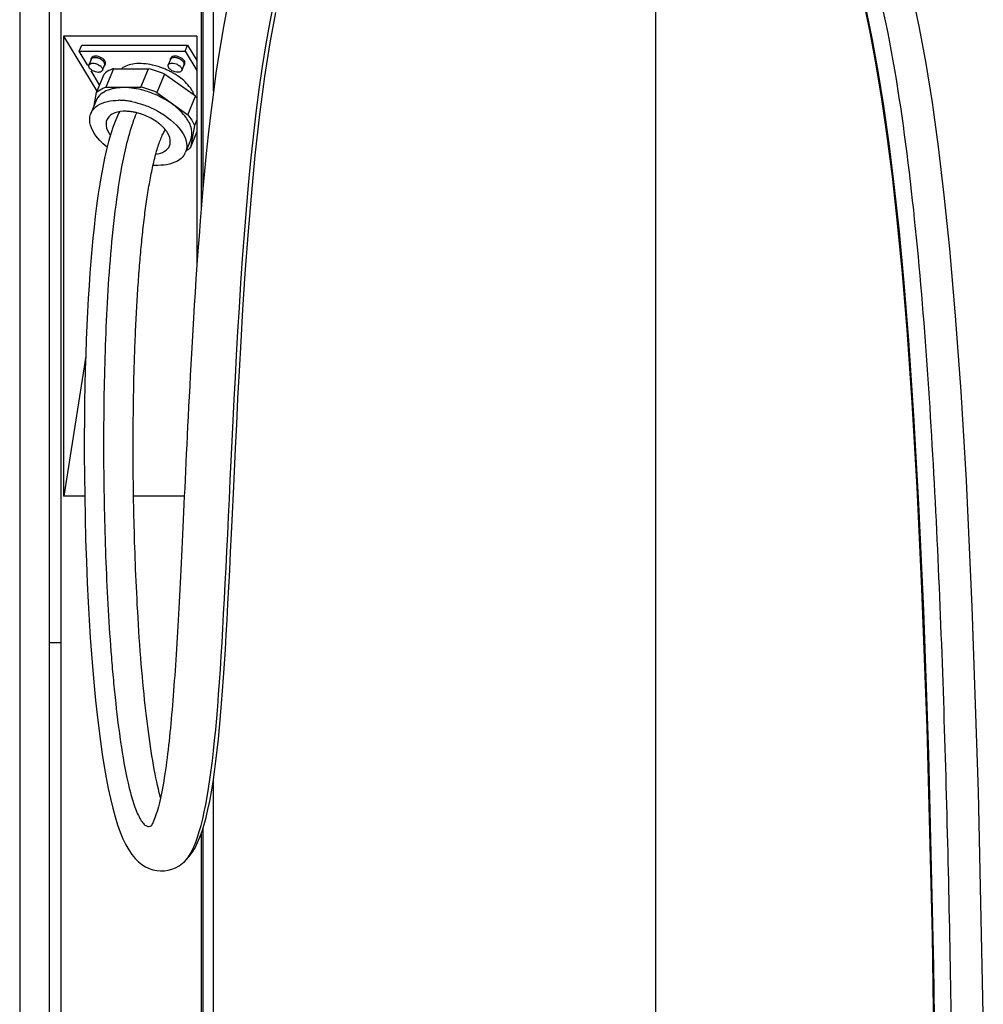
# Model space of a CAD drawing. Header units: millimetres. Extents: x 540 to 1337, y 210 to 2381.
# Tile 2 of 4: x 704 to 1335, y 1299 to 1944. Entities that reach past the tile are written whole.
import ezdxf

# ---------------------------------------------------------------- set-up
doc = ezdxf.new("R2010")
doc.units = ezdxf.units.MM
doc.header["$LTSCALE"] = 168.481951
doc.layers.get('0').update_dxf_attribs({"linetype": 'CONTINUOUS'})

msp = doc.modelspace()

# ---------------------------------------------------------------- linework, layer by layer
at = {"color": 7, "linetype": 'Continuous'}
for p, q in [((703.9, 2105.37), (703.9, 305.37)), ((723.3, 2105.37), (723.3, 305.37)), ((730.8, 2105.37), (730.8, 307.68)), ((822.63, 2055.37), (822.63, 1818.68)), ((823.93, 1833.86), (823.92, 2054.87)), ((830.77, 1896.78), (830.76, 2054.87)), ((1120.19, 2054.88), (1120.22, 483.11)), ((732.53, 1932.84), (732.53, 1631.87)), ((732.53, 1932.84), (754.46, 1896.77)), ((819.83, 1932.84), (732.53, 1932.84)), ((819.83, 1932.84), (819.83, 1781.68)), ((742.88, 1922.96), (744.5, 1926.9)), ((742.88, 1922.96), (812.16, 1922.97)), ((748.56, 1913.62), (742.88, 1922.96)), ((744.5, 1926.9), (813.78, 1926.91)), ((812.16, 1922.97), (813.78, 1926.91)), ((812.16, 1922.97), (819.83, 1910.36)), ((813.78, 1926.91), (819.83, 1916.96)), ((750.7, 1917.64), (749.2, 1914.01)), ((802.65, 1917.65), (801.16, 1914.02)), ((756.21, 1901.04), (750.63, 1910.23)), ((754.15, 1896.04), (759.11, 1908.09)), ((759.48, 1914.03), (757.99, 1910.4)), ((765.24, 1911.58), (760.28, 1899.54)), ((765.24, 1911.58), (788.23, 1911.59)), ((783.27, 1899.54), (788.23, 1911.59)), ((798.61, 1908.09), (793.65, 1896.05)), ((818.99, 1893.49), (798.61, 1908.09)), ((811.44, 1914.04), (809.95, 1910.41)), ((752.63, 1887.52), (754.15, 1896.04)), ((760.28, 1899.54), (783.27, 1899.54)), ((793.65, 1896.05), (814.03, 1881.44)), ((753.93, 1890.68), (750.5, 1882.34)), ((814.03, 1881.44), (818.99, 1893.49)), ((768.61, 1882.28), (766.8, 1878.15)), ((769.21, 1883.42), (768.61, 1882.28)), ((766.8, 1878.15), (765.12, 1873.71)), ((819.83, 1878.2), (818.28, 1874.45)), ((777.37, 1874.56), (777.34, 1874.49)), ((798.63, 1870.65), (798.93, 1871.14)), ((798.93, 1871.14), (799.21, 1871.55)), ((818.28, 1874.45), (815.67, 1859.84)), ((815.67, 1859.84), (819.83, 1869.94)), ((794.84, 1861.74), (795.18, 1862.73)), ((795.18, 1862.73), (795.52, 1863.7)), ((815.9, 1865.2), (812.46, 1856.86)), ((793.22, 1856.38), (793.54, 1857.5)), ((793.54, 1857.5), (793.86, 1858.6)), ((793.86, 1858.6), (794.18, 1859.67)), ((794.18, 1859.67), (794.51, 1860.72)), ((794.51, 1860.72), (794.84, 1861.74)), ((785.15, 1810.92), (785.34, 1812.51)), ((785.34, 1812.51), (785.55, 1814.22)), ((784.61, 1806.19), (784.78, 1807.74)), ((784.78, 1807.74), (784.95, 1809.23)), ((784.95, 1809.23), (785.15, 1810.92)), ((747.12, 1723.45), (732.73, 1631.87)), ((746.44, 1631.87), (732.53, 1631.87)), ((811.66, 1631.87), (778.44, 1631.87)), ((730.8, 1535.87), (723.3, 1535.87)), ((830.8, 354.87), (830.78, 1446.56)), ((823.96, 354.87), (823.94, 1414.48)), ((822.63, 1410.6), (822.63, 307.68)), ((811.71, 1392.52), (813.04, 1394.01)), ((808.22, 1389.81), (810.55, 1391.47)), ((810.39, 1391.34), (810.55, 1391.47))]:
    msp.add_line(p, q, dxfattribs=at)
for points in [[(1334.71, 1293.03), (1331.56, 1438.34), (1327.47, 1559.44), (1323.61, 1641.97), (1320.15, 1700.26), (1316.58, 1749.71), (1312.77, 1793.71), (1309.18, 1828.88), (1305.43, 1860.42), (1301.41, 1889.51), (1297.35, 1914.97), (1293.04, 1938.39), (1288.46, 1960.07)], [(840.3, 1955.31), (837.21, 1938.97), (834.6, 1923.43), (832.37, 1908.6), (830.46, 1894.5), (828.8, 1881.13), (827.34, 1868.32), (826.05, 1856.08), (824.9, 1844.41), (823.87, 1833.17), (822.93, 1822.36), (822.08, 1811.98), (821.3, 1801.96), (820.58, 1792.29), (819.92, 1782.96), (819.3, 1773.93), (818.73, 1765.18), (818.19, 1756.72), (817.69, 1748.5), (817.21, 1740.51), (816.76, 1732.77), (816.34, 1725.23), (815.93, 1717.89), (815.55, 1710.75), (815.18, 1703.79), (814.83, 1697), (814.49, 1690.38), (814.17, 1683.92), (813.85, 1677.6), (813.55, 1671.43), (813.26, 1665.39), (812.97, 1659.49), (812.69, 1653.72), (812.42, 1648.06), (812.16, 1642.51), (811.9, 1637.09), (811.65, 1631.76), (811.41, 1626.54), (811.16, 1621.43), (810.93, 1616.4), (810.69, 1611.47), (810.46, 1606.62), (810.23, 1601.86), (810.01, 1597.18), (809.78, 1592.59), (809.56, 1588.07), (809.34, 1583.63), (809.12, 1579.27), (808.9, 1574.97), (808.69, 1570.74), (808.47, 1566.58), (808.25, 1562.48), (808.04, 1558.45), (807.82, 1554.47), (807.6, 1550.56), (807.39, 1546.7), (807.17, 1542.9), (806.95, 1539.16), (806.73, 1535.46), (806.5, 1531.82), (806.28, 1528.23), (806.05, 1524.68), (805.83, 1521.19), (805.6, 1517.75), (805.36, 1514.35), (805.13, 1511), (804.89, 1507.7), (804.65, 1504.45), (804.4, 1501.24), (804.15, 1498.08), (803.9, 1494.96), (803.64, 1491.89), (803.38, 1488.85), (803.11, 1485.86), (802.84, 1482.9), (802.56, 1479.98), (802.28, 1477.1), (801.98, 1474.25), (801.68, 1471.43), (801.38, 1468.64), (801.06, 1465.88), (800.73, 1463.15), (800.4, 1460.46), (800.05, 1457.8), (799.7, 1455.18), (799.33, 1452.61), (798.96, 1450.08), (798.57, 1447.6), (798.18, 1445.19), (797.77, 1442.83), (797.35, 1440.54), (796.93, 1438.32), (796.49, 1436.17), (796.05, 1434.11), (795.61, 1432.14), (795.16, 1430.27), (794.7, 1428.5), (794.25, 1426.84), (793.8, 1425.28), (793.35, 1423.81), (792.9, 1422.45), (792.45, 1421.19), (792.01, 1420.04), (791.58, 1418.99), (791.15, 1418.05), (790.77, 1417.28), (790.73, 1417.2)], [(813.04, 1394.01), (814.35, 1395.79), (815.61, 1397.82), (816.84, 1400.12), (818.01, 1402.63), (819.13, 1405.38), (820.28, 1408.53), (821.46, 1412.21), (822.63, 1416.3), (823.73, 1420.66), (824.76, 1425.18), (825.73, 1429.95), (826.67, 1435.05), (827.58, 1440.51), (828.45, 1446.31), (829.28, 1452.36), (830.07, 1458.63), (830.81, 1465.15), (831.53, 1471.95), (832.21, 1479.06), (832.87, 1486.44), (833.51, 1494.07), (834.11, 1501.89), (834.69, 1509.95), (835.26, 1518.3), (835.82, 1526.96), (836.36, 1535.9), (836.9, 1545.14), (837.42, 1554.66), (837.95, 1564.47), (838.47, 1574.6), (838.99, 1585.01), (839.52, 1595.74), (840.05, 1606.83), (840.59, 1618.28), (841.15, 1630.08), (841.73, 1642.28), (842.33, 1654.85), (842.95, 1667.82), (843.62, 1681.23), (844.32, 1695.09), (845.07, 1709.4), (845.87, 1724.17), (846.75, 1739.51), (847.71, 1755.29), (848.73, 1771.2), (849.84, 1787.19), (851.03, 1803.29), (852.33, 1819.35), (853.73, 1835.33), (855.26, 1851.26), (856.92, 1867.02), (858.74, 1882.59), (860.72, 1897.99), (862.89, 1913.09), (865.25, 1927.82), (867.82, 1942.24), (870.65, 1956.34)], [(1256.64, 1953.23), (1260.64, 1934.39), (1264.43, 1914.15), (1268.13, 1891.71), (1271.63, 1867.45), (1274.99, 1841), (1278.36, 1810.53), (1281.52, 1777.56), (1284.59, 1740.56), (1287.95, 1692.99), (1291.19, 1637.51), (1294.33, 1571.44), (1297.7, 1480.08), (1301.16, 1343.84), (1303.49, 1182.3)], [(810.39, 1391.34), (812.75, 1393.46), (814.88, 1395.84), (816.88, 1398.6), (818.71, 1401.67), (820.37, 1404.98), (821.89, 1408.57), (823.32, 1412.52), (824.67, 1416.83), (825.95, 1421.5), (827.17, 1426.62), (828.34, 1432.23), (829.46, 1438.28), (830.5, 1444.64), (831.47, 1451.31), (832.38, 1458.27), (833.22, 1465.44), (834, 1472.77), (834.73, 1480.3), (835.43, 1488.09), (836.1, 1496.15), (836.74, 1504.46), (837.35, 1513.1), (837.95, 1522.05), (838.53, 1531.32), (839.11, 1540.95), (839.67, 1550.93), (840.23, 1561.28), (840.8, 1572.1), (841.36, 1583.35), (841.94, 1595.06), (842.53, 1607.37), (843.14, 1620.25), (843.78, 1633.72), (844.46, 1647.99), (845.18, 1663.02), (845.95, 1678.84), (846.81, 1695.8), (847.76, 1713.82), (848.83, 1732.98), (850.08, 1753.94), (851.6, 1777.34), (853.43, 1802.51), (855.55, 1828.19), (858.07, 1854.7), (861.09, 1881.65), (864.41, 1906.57), (867.85, 1928.44), (871.53, 1948.28)], [(1258.02, 1949.57), (1261.98, 1930.51), (1265.73, 1910.02), (1269.39, 1887.28), (1272.86, 1862.68), (1276.18, 1835.84), (1279.53, 1804.82), (1282.67, 1771.32), (1285.72, 1733.62), (1289.08, 1684.65), (1292.37, 1626.5), (1295.54, 1557.03), (1298.85, 1462.73), (1302.17, 1323.81), (1304.31, 1160.03)], [(765.12, 1873.71), (763.56, 1868.97), (762.11, 1863.92)], [(777.37, 1874.56), (777.35, 1874.53), (777.34, 1874.49)], [(797.27, 1868.01), (797.62, 1868.75), (797.97, 1869.45), (798.31, 1870.08), (798.63, 1870.65)], [(762.11, 1863.92), (760.75, 1858.61), (759.48, 1853.04), (758.29, 1847.21), (757.18, 1841.16), (756.14, 1834.89), (755.16, 1828.41), (754.25, 1821.74), (753.4, 1814.9), (752.6, 1807.89), (751.86, 1800.66), (751.16, 1793.23), (750.51, 1785.59), (749.9, 1777.7), (749.33, 1769.56), (748.81, 1761.16), (748.33, 1752.47), (747.89, 1743.5), (747.5, 1734.24), (747.15, 1724.61), (746.85, 1714.61), (746.6, 1704.24), (746.4, 1693.45), (746.27, 1682.27), (746.19, 1670.67), (746.19, 1658.43), (746.27, 1645.36), (746.44, 1631.67), (746.71, 1617.75), (747.09, 1603.41), (747.58, 1588.86), (748.15, 1575.07), (748.76, 1562.47), (749.42, 1550.65), (750.14, 1539.29), (750.92, 1528.29), (751.75, 1517.76), (752.64, 1507.65), (753.57, 1497.97), (754.56, 1488.71), (755.61, 1479.77), (756.73, 1471.12), (757.92, 1462.8), (759.17, 1454.89), (760.48, 1447.42), (761.85, 1440.37), (763.28, 1433.77), (764.78, 1427.63), (766.34, 1421.94), (767.98, 1416.69), (769.71, 1411.85), (771.52, 1407.47), (773.4, 1403.59), (775.33, 1400.22), (777.33, 1397.27), (779.44, 1394.71), (781.65, 1392.51), (783.96, 1390.66), (786.35, 1389.16), (788.75, 1388.03), (791.15, 1387.21), (793.61, 1386.69), (796.12, 1386.46), (798.6, 1386.54), (801.09, 1386.91), (803.53, 1387.58), (805.89, 1388.53), (808.22, 1389.81)], [(795.52, 1863.7), (795.87, 1864.63), (796.21, 1865.53)], [(796.21, 1865.53), (796.56, 1866.4), (796.92, 1867.22), (797.27, 1868.01)], [(792.6, 1854.09), (792.91, 1855.25), (793.22, 1856.38)], [(788.3, 1833.32), (788.54, 1834.72), (788.78, 1836.11), (789.03, 1837.49), (789.28, 1838.86), (789.53, 1840.21), (789.79, 1841.55), (790.05, 1842.87), (790.32, 1844.18), (790.59, 1845.48), (790.86, 1846.76), (791.14, 1848.02), (791.43, 1849.27), (791.71, 1850.5), (792, 1851.71)], [(792, 1851.71), (792.3, 1852.91), (792.6, 1854.09)], [(785.55, 1814.22), (785.73, 1815.61), (785.92, 1817.15), (786.12, 1818.67), (786.33, 1820.18), (786.53, 1821.69), (786.74, 1823.18), (786.95, 1824.66), (787.17, 1826.13), (787.39, 1827.59), (787.61, 1829.04), (787.84, 1830.48), (788.07, 1831.9), (788.3, 1833.32)], [(784.09, 1801.35), (784.26, 1802.97), (784.43, 1804.59), (784.61, 1806.19)], [(796.1, 1434.35), (795.84, 1435.36), (795.27, 1437.6), (794.71, 1439.93), (794.15, 1442.34), (793.61, 1444.85), (793.07, 1447.45), (792.53, 1450.13), (792.01, 1452.9), (791.49, 1455.76), (790.98, 1458.7), (790.48, 1461.71), (789.99, 1464.79), (789.51, 1467.93), (789.04, 1471.13), (788.59, 1474.37), (788.14, 1477.67), (787.71, 1481.01), (787.29, 1484.4), (786.87, 1487.82), (786.47, 1491.31), (786.08, 1494.85), (785.7, 1498.44), (785.32, 1502.11), (784.95, 1505.87), (784.58, 1509.7), (784.22, 1513.64), (783.87, 1517.69), (783.52, 1521.84), (783.18, 1526.06), (782.85, 1530.35), (782.53, 1534.71), (782.22, 1539.07), (781.93, 1543.43), (781.65, 1547.78), (781.39, 1552.06), (781.14, 1556.27), (780.91, 1560.41), (780.7, 1564.48), (780.49, 1568.46), (780.3, 1572.37), (780.13, 1576.22), (779.96, 1580), (779.8, 1583.73), (779.66, 1587.41), (779.52, 1591.04), (779.39, 1594.63), (779.27, 1598.17), (779.15, 1601.68), (779.05, 1605.15), (778.95, 1608.57), (778.86, 1611.96), (778.77, 1615.31), (778.7, 1618.62), (778.63, 1621.89), (778.56, 1625.12), (778.5, 1628.31), (778.45, 1631.46), (778.4, 1634.58), (778.36, 1637.66), (778.32, 1640.71), (778.29, 1643.72), (778.26, 1646.69), (778.23, 1649.64), (778.22, 1652.55), (778.2, 1655.43), (778.19, 1658.28), (778.18, 1661.09), (778.18, 1663.88), (778.18, 1666.64), (778.19, 1669.38), (778.2, 1672.08), (778.21, 1674.76), (778.23, 1677.42), (778.25, 1680.04), (778.27, 1682.65), (778.3, 1685.22), (778.33, 1687.78), (778.36, 1690.31), (778.4, 1692.81), (778.44, 1695.29), (778.48, 1697.75), (778.53, 1700.19), (778.57, 1702.6), (778.62, 1704.99), (778.68, 1707.37), (778.73, 1709.72), (778.79, 1712.05), (778.85, 1714.36), (778.92, 1716.65), (778.99, 1718.91), (779.06, 1721.16), (779.13, 1723.4), (779.2, 1725.61), (779.28, 1727.8), (779.36, 1729.98), (779.44, 1732.13), (779.53, 1734.27), (779.61, 1736.4), (779.7, 1738.5), (779.79, 1740.59), (779.89, 1742.66), (779.98, 1744.72), (780.08, 1746.76), (780.18, 1748.78), (780.28, 1750.79), (780.39, 1752.79), (780.5, 1754.77), (780.61, 1756.73), (780.72, 1758.68), (780.83, 1760.61), (780.95, 1762.53), (781.07, 1764.43), (781.19, 1766.32), (781.31, 1768.2), (781.44, 1770.06), (781.57, 1771.91), (781.7, 1773.74), (781.83, 1775.56), (781.96, 1777.37), (782.1, 1779.16), (782.24, 1780.94), (782.38, 1782.71), (782.52, 1784.46), (782.67, 1786.2), (782.82, 1787.93), (782.97, 1789.65), (783.12, 1791.36), (783.28, 1793.05), (783.43, 1794.73), (783.59, 1796.4), (783.76, 1798.06), (783.92, 1799.71), (784.09, 1801.35)], [(790.73, 1417.2), (790.43, 1416.66), (790.15, 1416.2), (789.98, 1415.95), (789.92, 1415.87), (789.99, 1415.95), (790.22, 1416.18), (790.53, 1416.44)]]:
    msp.add_lwpolyline(points, dxfattribs=at)
for centre, radius, start, end in [((751.89, 1917.16), 1.54, 157.72493, 168.99866), ((803.84, 1917.16), 1.54, 157.72493, 168.99866), ((772.76, 1848.49), 64.97, 66.55835, 76.22831), ((779.86, 1865.64), 49.55, 65.32793, 68.30465), ((780.14, 1866.27), 48.86, 62.32438, 65.32735), ((780.77, 1867.46), 47.51, 59.2505, 62.33116), ((781.76, 1869.13), 45.57, 57.37769, 59.2453), ((782.62, 1870.47), 43.98, 56.06121, 57.37517), ((767.81, 1836.44), 64.97, 66.55835, 76.22831), ((768.8, 1838.77), 60.78, 63.68785, 69.71856), ((768.52, 1849.01), 41.87, 86.02531, 89.96261), ((768.16, 1843.66), 47.23, 82.48863, 86.04026), ((767.63, 1839.57), 51.36, 79.17104, 82.49935), ((792.63, 1871.97), 34.02, 36.93443, 39.23124), ((759.9, 1878.48), 10.16, 157.70165, 160.4159), ((772.8, 1854.47), 29.25, 86.32359, 86.74942), ((772.64, 1852.38), 31.34, 82.06764, 86.28191), ((772.34, 1850.07), 33.67, 80.71487, 82.10468), ((772.02, 1848.22), 35.55, 76.79286, 80.69274), ((771.64, 1846.52), 37.3, 76.07548, 76.81655), ((854.12, 1850.55), 80.37, 156.39008, 156.9095), ((771.3, 1845.2), 38.65, 72.61511, 76.06155), ((770.99, 1844.17), 39.73, 71.32739, 72.62807), ((769.41, 1873.04), 10.1, 120.79889, 123.08397), ((769.68, 1872.6), 10.62, 118.93715, 120.80201), ((888.34, 1837.41), 117.03, 160.73102, 161.19556), ((885.33, 1838.46), 113.84, 160.55451, 160.72964), ((773.43, 1848.15), 35.07, 55.36101, 56.04437), ((774.66, 1849.89), 32.94, 50.74063, 55.40578), ((892.88, 1835.86), 121.83, 161.3158, 161.47698), ((891.32, 1836.39), 120.18, 161.19408, 161.3157), ((776.1, 1851.69), 30.63, 50.12335, 50.69392), ((776.79, 1852.51), 29.57, 48.40145, 50.13035), ((777.96, 1853.82), 27.81, 46.3778, 48.40492), ((778.82, 1854.73), 26.55, 45.34482, 46.36853), ((779.58, 1855.49), 25.48, 43.36362, 45.35178), ((780.44, 1856.31), 24.29, 42.09362, 43.3582), ((802.96, 1860.77), 10.27, 326.02658, 337.64689), ((794.46, 1890.47), 42.15, 265.63233, 269.95352)]:
    msp.add_arc(centre, radius, start, end, dxfattribs=at)
for points, knots in [([(1162.96, 2120.68), (1176.36, 2113.75), (1201.79, 2096.31), (1230.92, 2059.82), (1250.84, 2016.81), (1269.39, 1954.94), (1283.23, 1874.25), (1293.68, 1776.21), (1300.71, 1677.44), (1305.71, 1578.42), (1309.33, 1479.26), (1312.84, 1346.97), (1315.32, 1181.55), (1316.03, 983.08), (1314.33, 784.87), (1310.89, 652.85), (1307.75, 586.99)], [0, 0, 0, 0, 0.028756, 0.057919, 0.087915, 0.118599, 0.180883, 0.243664, 0.306622, 0.369656, 0.43273, 0.495823, 0.622019, 0.748198, 0.874277, 1, 1, 1, 1]), ([(749.2, 1914.01), (749.41, 1914.51), (750.16, 1915.01), (750.91, 1915.16), (751.14, 1915.19)], [0, 0, 0, 0, 0.700533, 1, 1, 1, 1]), ([(750.46, 1917.74), (750.54, 1917.91), (751.03, 1918.66), (752, 1918.93), (752.69, 1918.99)], [0, 0, 0, 0, 0.215474, 1, 1, 1, 1]), ([(753.26, 1918.85), (752.96, 1918.85), (752.01, 1918.8), (750.95, 1918.26), (750.7, 1917.64)], [0, 0, 0, 0, 0.308831, 1, 1, 1, 1]), ([(755.41, 1919.51), (754.9, 1919.65), (753.38, 1919.96), (751.2, 1919.53), (750.78, 1918.51)], [0, 0, 0, 0, 0.324673, 1, 1, 1, 1]), ([(755.09, 1918.74), (755.55, 1918.61), (757.19, 1918.01), (758.76, 1916.93), (759.42, 1915.84)], [0, 0, 0, 0, 0.271445, 1, 1, 1, 1]), ([(758.65, 1916.55), (758.43, 1916.79), (757.4, 1917.7), (756.11, 1918.31), (755.09, 1918.59)], [0, 0, 0, 0, 0.232805, 1, 1, 1, 1]), ([(759.74, 1916.61), (759.54, 1916.94), (758.4, 1918.3), (756.74, 1919.15), (755.41, 1919.51)], [0, 0, 0, 0, 0.219226, 1, 1, 1, 1]), ([(759.48, 1914.03), (759.56, 1914.21), (759.72, 1915.14), (759.14, 1916.03), (758.65, 1916.55)], [0, 0, 0, 0, 0.211921, 1, 1, 1, 1]), ([(759.42, 1915.84), (759.52, 1915.68), (759.82, 1915.1), (759.89, 1914.37), (759.71, 1913.94)], [0, 0, 0, 0, 0.288113, 1, 1, 1, 1]), ([(790.84, 1913.95), (787, 1914.8), (779.99, 1915.53), (772.88, 1913.49), (770.49, 1911.59)], [0, 0, 0, 0, 0.563401, 1, 1, 1, 1]), ([(801.16, 1914.02), (801.37, 1914.52), (802.12, 1915.02), (802.86, 1915.16), (803.09, 1915.19)], [0, 0, 0, 0, 0.700533, 1, 1, 1, 1]), ([(802.42, 1917.75), (802.49, 1917.92), (802.99, 1918.67), (803.96, 1918.94), (804.64, 1919)], [0, 0, 0, 0, 0.215474, 1, 1, 1, 1]), ([(805.21, 1918.86), (804.91, 1918.86), (803.97, 1918.8), (802.91, 1918.27), (802.65, 1917.65)], [0, 0, 0, 0, 0.308831, 1, 1, 1, 1]), ([(807.37, 1919.52), (806.86, 1919.66), (805.33, 1919.97), (803.16, 1919.54), (802.74, 1918.52)], [0, 0, 0, 0, 0.324673, 1, 1, 1, 1]), ([(807.05, 1918.74), (807.51, 1918.62), (809.15, 1918.02), (810.71, 1916.94), (811.38, 1915.84)], [0, 0, 0, 0, 0.271445, 1, 1, 1, 1]), ([(810.61, 1916.56), (810.39, 1916.8), (809.35, 1917.71), (808.07, 1918.32), (807.05, 1918.6)], [0, 0, 0, 0, 0.232805, 1, 1, 1, 1]), ([(811.69, 1916.62), (811.49, 1916.95), (810.35, 1918.3), (808.69, 1919.16), (807.37, 1919.52)], [0, 0, 0, 0, 0.219226, 1, 1, 1, 1]), ([(811.44, 1914.04), (811.51, 1914.22), (811.68, 1915.15), (811.1, 1916.04), (810.61, 1916.56)], [0, 0, 0, 0, 0.211921, 1, 1, 1, 1]), ([(811.38, 1915.84), (811.47, 1915.68), (811.77, 1915.11), (811.85, 1914.37), (811.67, 1913.94)], [0, 0, 0, 0, 0.288113, 1, 1, 1, 1]), ([(749.67, 1911.93), (749.54, 1912.11), (749.15, 1912.71), (749.01, 1913.54), (749.2, 1914.01)], [0, 0, 0, 0, 0.296317, 1, 1, 1, 1]), ([(753.59, 1909.45), (753.19, 1909.56), (751.73, 1910.09), (750.35, 1911.01), (749.67, 1911.93)], [0, 0, 0, 0, 0.266488, 1, 1, 1, 1]), ([(756.17, 1913.77), (756.35, 1913.64), (756.99, 1913.15), (757.54, 1912.54), (757.81, 1912.02)], [0, 0, 0, 0, 0.276396, 1, 1, 1, 1]), ([(758.08, 1910.73), (758.07, 1910.67), (758.05, 1910.56), (758.01, 1910.45), (757.99, 1910.4)], [0, 0, 0, 0, 0.502511, 1, 1, 1, 1]), ([(765.24, 1911.58), (764.64, 1911.38), (762.44, 1910.51), (760.38, 1909.25), (759.11, 1908.09)], [0, 0, 0, 0, 0.268444, 1, 1, 1, 1]), ([(801.63, 1911.94), (801.5, 1912.11), (801.11, 1912.72), (800.97, 1913.55), (801.16, 1914.02)], [0, 0, 0, 0, 0.296317, 1, 1, 1, 1]), ([(805.55, 1909.46), (805.15, 1909.57), (803.68, 1910.1), (802.3, 1911.02), (801.63, 1911.94)], [0, 0, 0, 0, 0.266488, 1, 1, 1, 1]), ([(809.95, 1910.41), (809.87, 1910.22), (809.28, 1909.39), (808.16, 1909.2), (807.39, 1909.2)], [0, 0, 0, 0, 0.209257, 1, 1, 1, 1]), ([(808.13, 1913.77), (808.31, 1913.65), (808.94, 1913.16), (809.5, 1912.55), (809.77, 1912.03)], [0, 0, 0, 0, 0.276396, 1, 1, 1, 1]), ([(810.04, 1910.74), (810.03, 1910.68), (810.01, 1910.57), (809.97, 1910.46), (809.95, 1910.41)], [0, 0, 0, 0, 0.502511, 1, 1, 1, 1]), ([(816.66, 1897.56), (816.14, 1898.42), (813.53, 1902.07), (810.05, 1905.03), (807.17, 1906.96)], [0, 0, 0, 0, 0.22561, 1, 1, 1, 1]), ([(754.15, 1896.04), (754.56, 1896.41), (756.4, 1897.9), (758.57, 1898.94), (760.28, 1899.54)], [0, 0, 0, 0, 0.233965, 1, 1, 1, 1]), ([(771.97, 1899.22), (770.43, 1899.22), (765.14, 1898.92), (759.64, 1897.18), (756.81, 1894.67)], [0, 0, 0, 0, 0.289771, 1, 1, 1, 1]), ([(789.87, 1895.79), (788.37, 1896.34), (782.58, 1898.22), (776.47, 1899.22), (771.97, 1899.22)], [0, 0, 0, 0, 0.262056, 1, 1, 1, 1]), ([(752.03, 1884.91), (752.82, 1885.89), (757.4, 1889.89), (763.83, 1890.88), (768.54, 1890.88)], [0, 0, 0, 0, 0.211256, 1, 1, 1, 1]), ([(777.28, 1890.01), (779.86, 1889.52), (785.07, 1888.09), (800.04, 1882.11), (816.83, 1867.51), (812.47, 1856.86)], [0, 0, 0, 0, 0.156405, 0.315822, 1, 1, 1, 1]), ([(815.9, 1865.2), (816.77, 1867.32), (816.92, 1872.78), (812.77, 1880.47), (805.5, 1887.65), (799.22, 1891.54), (795.74, 1893.26)], [0, 0, 0, 0, 0.184379, 0.41031, 0.68709, 1, 1, 1, 1]), ([(774.46, 1883.67), (773.5, 1883.73), (770.14, 1883.75), (766.66, 1883.07), (764.54, 1881.89)], [0, 0, 0, 0, 0.282213, 1, 1, 1, 1]), ([(761.14, 1860.22), (759.43, 1861.56), (754.1, 1866.31), (749.69, 1873.26), (749.72, 1878.34)], [0, 0, 0, 0, 0.300164, 1, 1, 1, 1]), ([(760.92, 1878.05), (760.67, 1877.44), (759.96, 1874.57), (761.06, 1871.53), (762.23, 1869.6)], [0, 0, 0, 0, 0.225537, 1, 1, 1, 1]), ([(763.9, 1881.51), (763.56, 1881.28), (762.33, 1880.37), (761.35, 1879.09), (760.92, 1878.05)], [0, 0, 0, 0, 0.265851, 1, 1, 1, 1]), ([(777.34, 1874.49), (773.84, 1864.01), (769.33, 1842.54), (763.69, 1799.77), (760.13, 1746.54), (758.53, 1683), (759.01, 1619.91), (761, 1567.74), (763.43, 1531.61), (765.17, 1511.29), (767.16, 1491.53), (770.15, 1467.94), (774.19, 1445.63), (778.07, 1431.56), (780.53, 1424.96), (782.35, 1421.05), (784.24, 1418.09), (786.13, 1416.12), (788.28, 1415.31), (789.59, 1415.79), (790.12, 1416.14)], [0, 0, 0, 0, 0.070937, 0.140165, 0.277097, 0.413075, 0.548258, 0.682122, 0.74816, 0.780793, 0.813026, 0.875678, 0.933423, 0.958431, 0.96927, 0.9786, 0.986108, 0.99172, 0.995904, 1, 1, 1, 1]), ([(802.03, 1861.14), (802.28, 1861.75), (802.99, 1864.63), (801.9, 1867.67), (800.72, 1869.6)], [0, 0, 0, 0, 0.225557, 1, 1, 1, 1]), ([(793.05, 1855.66), (795.04, 1855.92), (798.67, 1856.85), (801.41, 1859.65), (802.03, 1861.14)], [0, 0, 0, 0, 0.55471, 1, 1, 1, 1]), ([(811.49, 1855.03), (810.75, 1853.94), (806.23, 1849.41), (799.37, 1848.32), (794.42, 1848.32)], [0, 0, 0, 0, 0.210091, 1, 1, 1, 1]), ([(790.12, 1416.14), (790.19, 1416.18), (790.33, 1416.28), (790.46, 1416.38), (790.53, 1416.43)], [0, 0, 0, 0, 0.491264, 1, 1, 1, 1])]:
    msp.add_open_spline(points, degree=3, knots=knots, dxfattribs=at)
for points in [[(751.14, 1915.19), (751.34, 1915.21), (751.55, 1915.22), (751.76, 1915.22)], [(751.76, 1915.22), (752.38, 1915.22), (753, 1915.12), (753.6, 1914.96)], [(752.69, 1918.99), (753.49, 1919.06), (754.32, 1918.95), (755.09, 1918.74)], [(755.09, 1918.59), (754.5, 1918.75), (753.87, 1918.85), (753.26, 1918.85)], [(753.6, 1914.96), (754.51, 1914.71), (755.4, 1914.31), (756.17, 1913.77)], [(760.09, 1915.76), (760.03, 1916.06), (759.9, 1916.35), (759.74, 1916.61)], [(760.03, 1914.71), (760.17, 1915.03), (760.17, 1915.42), (760.09, 1915.76)], [(803.09, 1915.19), (803.3, 1915.22), (803.51, 1915.23), (803.72, 1915.23)], [(803.72, 1915.23), (804.34, 1915.23), (804.96, 1915.13), (805.56, 1914.97)], [(804.64, 1919), (805.45, 1919.07), (806.27, 1918.96), (807.05, 1918.74)], [(807.05, 1918.6), (806.45, 1918.76), (805.83, 1918.86), (805.21, 1918.86)], [(805.56, 1914.97), (806.47, 1914.72), (807.35, 1914.32), (808.13, 1913.77)], [(812.05, 1915.77), (811.98, 1916.07), (811.85, 1916.36), (811.69, 1916.62)], [(811.99, 1914.72), (812.12, 1915.04), (812.13, 1915.43), (812.05, 1915.77)], [(755.43, 1909.19), (754.81, 1909.19), (754.19, 1909.29), (753.59, 1909.45)], [(756.06, 1909.23), (755.85, 1909.2), (755.64, 1909.19), (755.43, 1909.19)], [(757.45, 1909.73), (757.05, 1909.44), (756.55, 1909.29), (756.06, 1909.23)], [(757.99, 1910.4), (757.88, 1910.14), (757.68, 1909.9), (757.45, 1909.73)], [(757.81, 1912.02), (758.02, 1911.63), (758.15, 1911.16), (758.08, 1910.73)], [(759.71, 1913.94), (759.6, 1913.67), (759.4, 1913.42), (759.17, 1913.25)], [(798.17, 1911.68), (795.8, 1912.63), (793.34, 1913.4), (790.84, 1913.95)], [(807.39, 1909.2), (806.77, 1909.2), (806.15, 1909.3), (805.55, 1909.46)], [(809.77, 1912.03), (809.98, 1911.64), (810.11, 1911.17), (810.04, 1910.74)], [(811.67, 1913.94), (811.56, 1913.67), (811.36, 1913.43), (811.13, 1913.25)], [(817.57, 1895.87), (817.3, 1896.44), (816.99, 1897.01), (816.66, 1897.56)], [(818.33, 1893.97), (818.12, 1894.62), (817.87, 1895.25), (817.57, 1895.87)], [(756.81, 1894.67), (755.58, 1893.58), (754.55, 1892.19), (753.93, 1890.68)], [(750.5, 1882.33), (750.88, 1883.26), (751.4, 1884.13), (752.03, 1884.91)], [(780.19, 1882.07), (779.39, 1880.19), (778.66, 1878.28), (777.98, 1876.36)], [(749.72, 1878.34), (749.73, 1879.54), (749.93, 1880.76), (750.33, 1881.88)], [(793.02, 1877.24), (790.15, 1879.17), (786.99, 1880.7), (783.71, 1881.81)], [(814.03, 1881.44), (814.94, 1880.33), (815.78, 1879.16), (816.52, 1877.94)], [(816.52, 1877.94), (817.2, 1876.83), (817.8, 1875.66), (818.28, 1874.45)], [(762.23, 1869.6), (762.55, 1869.06), (762.91, 1868.55), (763.29, 1868.05)], [(800.72, 1869.6), (800.07, 1870.67), (799.3, 1871.66), (798.47, 1872.59)], [(815.67, 1859.84), (814.82, 1859.06), (813.87, 1858.39), (812.87, 1857.83)], [(810.55, 1391.47), (810.95, 1391.8), (811.34, 1392.15), (811.71, 1392.52)]]:
    msp.add_open_spline(points, degree=3, dxfattribs=at)

doc.saveas('drawing.dxf')
